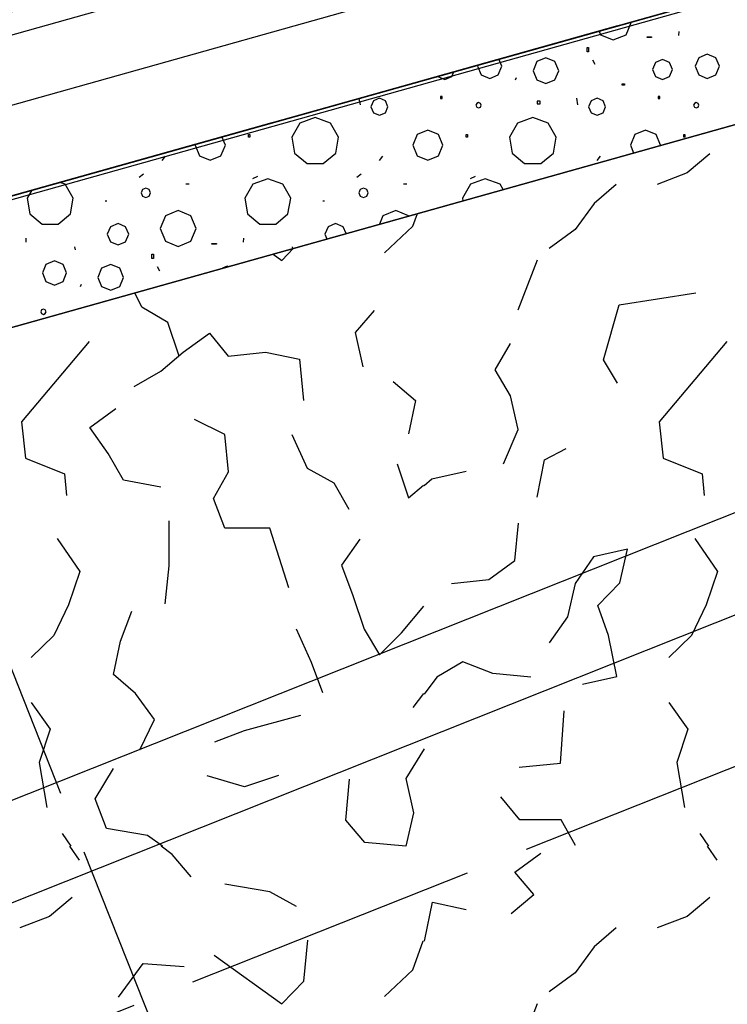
# Model space of a CAD drawing. Extents: x 1006 to 5197, y -24 to 263.
# Tile 59 of 124: x 1041.95 to 1043.07, y 20.88 to 22.44. Entities that reach past the tile are written whole.
import ezdxf

# ---------------------------------------------------------------- set-up
doc = ezdxf.new("R2010")
doc.units = 0
doc.header["$MEASUREMENT"] = 0
doc.linetypes.add('B0805', pattern=[1.366667, 0.566667, -0.1, 0.033333, -0.1, 0.466667, -0.1])
doc.linetypes.add('Wipeout_Contour', pattern=[1000, 0, -1000])
for name, color, linetype in [('21 Buitenwanden', 7, 'Continuous'), ('27 Daken', 7, 'Continuous'), ('A Stramien', 7, 'Continuous'), ('I Toegev info 1_ 50_100', 7, 'Continuous')]:
    doc.layers.add(name, color=color, linetype=linetype)
doc.styles.get("Standard").update_dxf_attribs({"font": 'txt', "bigfont": 'BIGFONT.SHX'})
doc.dimstyles.new('GENERATED_STYLE__1', dxfattribs={"dimtxt": 0.25, "dimasz": 0.19, "dimexe": 0.18, "dimexo": 0, "dimgap": 0.09, "dimtad": 1, "dimdec": 0, "dimlfac": 1000, "dimzin": 0, "dimdsep": 46, "dimtxsty": 'Standard', "dimblk": 'ARROWHEAD_7', "dimblk1": 'ARROWHEAD_7', "dimblk2": 'ARROWHEAD_7', "dimcen": 0.09, "dimclrd": 7, "dimclre": 7, "dimclrt": 7, "dimadec": 1, "dimazin": 0, "dimtfac": 1, "dimtdec": 4, "dimtmove": 0, "dimatfit": 3, "dimfxl": 0, "dimtolj": 1, "dimtzin": 0, "dimarcsym": 0})
doc.dimstyles.new('GENERATED_STYLE__2', dxfattribs={"dimtxt": 0.25, "dimasz": 0.19, "dimexe": 0.18, "dimexo": 0, "dimgap": 0.09, "dimtad": 1, "dimtih": 1, "dimtoh": 1, "dimdec": 0, "dimlfac": 1000, "dimzin": 0, "dimdsep": 46, "dimtxsty": 'Standard', "dimblk": 'ARROWHEAD_7', "dimblk1": 'ARROWHEAD_7', "dimblk2": 'ARROWHEAD_7', "dimcen": 0.09, "dimclrd": 7, "dimclre": 7, "dimclrt": 7, "dimadec": 1, "dimazin": 0, "dimtfac": 1, "dimtdec": 4, "dimtmove": 0, "dimatfit": 3, "dimfxl": 0, "dimtolj": 1, "dimtzin": 0, "dimarcsym": 0})

# ---------------------------------------------------------------- blocks, each defined once
blk = doc.blocks.new('BEAM_347_2', base_point=(1046.8453, 23.7901))
at = {"layer": '21 Buitenwanden', "linetype": 'Continuous'}
for p, q in [((1046.8453, 23.7901), (1041.5417, 22.301)), ((1046.913, 23.549), (1041.6094, 22.06))]:
    blk.add_line(p, q, dxfattribs=at)
blk = doc.blocks.new('ROOF_47_2', base_point=(1046.8844, 23.6904))
at = {"layer": '27 Daken', "linetype": 'Continuous', "flags": 128}
blk.add_lwpolyline([(1046.8844, 23.6904), (1041.8903, 22.2876), (1041.8903, 17.5731), (1046.8856, 19.5765)], close=True, dxfattribs=at)
blk = doc.blocks.new('WALL_481_2', base_point=(1035.8002, 18.7634))
at = {"color": 254, "linetype": 'Wipeout_Contour', "lineweight": 0, "ltscale": 4164.534371}
blk.add_wipeout([(1035.7404, 18.5782), (1046.1084, 22.7001), (1046.053, 22.8395), (1035.8002, 18.7634)], dxfattribs=at).dxf.layer = '21 Buitenwanden'
at = {"layer": '21 Buitenwanden', "linetype": 'Continuous'}
for p, q in [((1046.053, 22.8395), (1035.8002, 18.7634)), ((1035.7404, 18.5782), (1046.1084, 22.7001))]:
    blk.add_line(p, q, dxfattribs=at)
blk = doc.blocks.new('*D346', base_point=(988.2137, 0))
at = {"layer": 'A Stramien', "linetype": 'Continuous'}
for p, q in [((1033.7798, 22.451), (1033.6414, 22.7995)), ((1027.0657, 19.9857), (1033.7571, 22.6437)), ((1020.3743, 17.3276), (1027.0657, 19.9857))]:
    blk.add_line(p, q, dxfattribs=at)
blk.add_circle((1033.7106, 22.6253), 0.05, dxfattribs=at)
at = {"layer": 'A Stramien', "insert": (1029.8704, 21.4226), "char_height": 0.25, "attachment_point": 1, "rotation": 21.665}
blk.add_mtext('{7.200}', dxfattribs=at)
blk = doc.blocks.new('ARROWHEAD_7')
at = {"color": 0, "linetype": 'Continuous', "lineweight": 0}
for p, q in [((0, -0.25), (0, 0.25)), ((0, 0), (-1, 0)), ((-0.25, 0), (0.25, 0))]:
    blk.add_line(p, q, dxfattribs=at)
blk.add_circle((0, 0), 0.25, dxfattribs=at)
blk = doc.blocks.new('*D347', base_point=(988.2137, 0))
at = {"layer": 'A Stramien', "linetype": 'Continuous'}
for p, q in [((1040.4712, 25.1091), (1040.3328, 25.4576)), ((1033.7571, 22.6437), (1040.4484, 25.3018)), ((1027.0657, 19.9857), (1033.7571, 22.6437))]:
    blk.add_line(p, q, dxfattribs=at)
blk.add_circle((1040.402, 25.2834), 0.05, dxfattribs=at)
at = {"layer": 'A Stramien', "insert": (1036.5618, 24.0807), "char_height": 0.25, "attachment_point": 1, "rotation": 21.665}
blk.add_mtext('{7.200}', dxfattribs=at)
blk = doc.blocks.new('*D348', base_point=(988.2137, 0))
at = {"layer": 'A Stramien', "linetype": 'Continuous'}
for p, q in [((1047.1626, 27.7672), (1047.0241, 28.1157)), ((1040.4484, 25.3018), (1047.1398, 27.9599)), ((1033.7571, 22.6437), (1040.4484, 25.3018))]:
    blk.add_line(p, q, dxfattribs=at)
blk.add_circle((1047.0934, 27.9415), 0.05, dxfattribs=at)
at = {"layer": 'A Stramien', "insert": (1044.457, 27.217), "char_height": 0.25, "attachment_point": 1, "rotation": 21.665}
blk.add_mtext('{7.200}', dxfattribs=at)
blk = doc.blocks.new('*D349', base_point=(988.2137, 0))
at = {"layer": 'A Stramien', "linetype": 'Continuous'}
for p, q in [((1053.854, 30.4253), (1053.7155, 30.7738)), ((1047.1398, 27.9599), (1053.8312, 30.618)), ((1040.4484, 25.3018), (1047.1398, 27.9599))]:
    blk.add_line(p, q, dxfattribs=at)
at = {"layer": 'A Stramien', "insert": (1049.9445, 29.3969), "char_height": 0.25, "attachment_point": 1, "rotation": 21.665}
blk.add_mtext('{7.200}', dxfattribs=at)
blk = doc.blocks.new('*D350', base_point=(988.2137, 0))
at = {"layer": 'A Stramien', "linetype": 'Continuous'}
for p, q in [((1053.8312, 30.618), (1057.1769, 31.9471)), ((1047.1398, 27.9599), (1053.8312, 30.618))]:
    blk.add_line(p, q, dxfattribs=at)
blk.add_circle((1053.7847, 30.5996), 0.05, dxfattribs=at)
at = {"layer": 'A Stramien', "insert": (1054.9631, 31.3904), "char_height": 0.25, "attachment_point": 1, "rotation": 21.665}
blk.add_mtext('{3.600}', dxfattribs=at)
blk = doc.blocks.new('*D351', base_point=(988.2137, 0))
at = {"layer": 'A Stramien', "linetype": 'Continuous'}
for p, q in [((1063.891, 34.4124), (1063.7526, 34.7609)), ((1063.7753, 34.5682), (1063.9147, 34.6236)), ((1057.1769, 31.9471), (1063.7753, 34.5682)), ((1057.1996, 31.7543), (1057.0612, 32.1029)), ((1053.8312, 30.618), (1057.1769, 31.9471))]:
    blk.add_line(p, q, dxfattribs=at)
for centre in [(1063.8218, 34.5867), (1057.1304, 31.9286)]:
    blk.add_circle(centre, 0.05, dxfattribs=at)
at = {"layer": 'A Stramien', "insert": (1059.9816, 33.384), "char_height": 0.25, "attachment_point": 1, "rotation": 21.665}
blk.add_mtext('{7.200}', dxfattribs=at)
blk = doc.blocks.new('*D355', base_point=(988.2137, 0))
at = {"layer": 'A Stramien', "linetype": 'Continuous'}
for p, q in [((1032.4831, 33.5873), (1032.4831, 33.9623)), ((1044.0071, 33.5873), (1044.0071, 33.9623)), ((1030.7271, 33.7748), (1032.5331, 33.7748)), ((1032.5331, 33.7748), (1044.0571, 33.7748))]:
    blk.add_line(p, q, dxfattribs=at)
for centre in [(1032.4831, 33.7748), (1044.0071, 33.7748)]:
    blk.add_circle(centre, 0.05, dxfattribs=at)
at = {"layer": 'A Stramien', "insert": (1037.7404, 34.0748), "char_height": 0.25, "attachment_point": 1}
blk.add_mtext('{11.524}', dxfattribs=at)
blk = doc.blocks.new('*D356', base_point=(988.2137, 0))
at = {"layer": 'A Stramien', "linetype": 'Continuous'}
for p, q in [((1044.0071, 33.5873), (1044.0071, 33.9623)), ((1049.8006, 33.5873), (1049.8006, 33.9623)), ((1032.5331, 33.7748), (1044.0571, 33.7748)), ((1044.0571, 33.7748), (1049.8506, 33.7748))]:
    blk.add_line(p, q, dxfattribs=at)
for centre in [(1044.0071, 33.7748), (1049.8006, 33.7748)]:
    blk.add_circle(centre, 0.05, dxfattribs=at)
at = {"layer": 'A Stramien', "insert": (1046.4909, 34.0748), "char_height": 0.25, "attachment_point": 1}
blk.add_mtext('{5.794}', dxfattribs=at)
blk = doc.blocks.new('*D357', base_point=(988.2137, 0))
at = {"layer": 'A Stramien', "linetype": 'Continuous'}
for p, q in [((1049.8006, 33.5873), (1049.8006, 33.9623)), ((1055.5648, 33.5873), (1055.5648, 33.9623)), ((1044.0571, 33.7748), (1049.8506, 33.7748)), ((1049.8506, 33.7748), (1055.6148, 33.7748))]:
    blk.add_line(p, q, dxfattribs=at)
for centre in [(1049.8006, 33.7748), (1055.5648, 33.7748)]:
    blk.add_circle(centre, 0.05, dxfattribs=at)
at = {"layer": 'A Stramien', "insert": (1052.2697, 34.0748), "char_height": 0.25, "attachment_point": 1}
blk.add_mtext('{5.764}', dxfattribs=at)
blk = doc.blocks.new('*D358', base_point=(988.2137, 0))
at = {"layer": 'A Stramien', "linetype": 'Continuous'}
for p, q in [((1055.5648, 33.5873), (1055.5648, 33.9623)), ((1061.1964, 33.5873), (1061.1964, 33.9623)), ((1049.8506, 33.7748), (1055.6148, 33.7748)), ((1055.6148, 33.7748), (1061.2464, 33.7748))]:
    blk.add_line(p, q, dxfattribs=at)
for centre in [(1055.5648, 33.7748), (1061.1964, 33.7748)]:
    blk.add_circle(centre, 0.05, dxfattribs=at)
at = {"layer": 'A Stramien', "insert": (1057.9676, 34.0748), "char_height": 0.25, "attachment_point": 1}
blk.add_mtext('{5.632}', dxfattribs=at)
blk = doc.blocks.new('*D359', base_point=(988.2137, 0))
at = {"layer": 'A Stramien', "linetype": 'Continuous'}
for p, q in [((1061.1964, 33.5873), (1061.1964, 33.9623)), ((1067.2372, 33.5873), (1067.2372, 33.9623)), ((1055.6148, 33.7748), (1061.2464, 33.7748)), ((1061.2464, 33.7748), (1067.1872, 33.7748)), ((1067.1872, 33.7748), (1067.3372, 33.7748))]:
    blk.add_line(p, q, dxfattribs=at)
for centre in [(1061.1964, 33.7748), (1067.2372, 33.7748)]:
    blk.add_circle(centre, 0.05, dxfattribs=at)
at = {"layer": 'A Stramien', "insert": (1063.8039, 34.0748), "char_height": 0.25, "attachment_point": 1}
blk.add_mtext('{6.041}', dxfattribs=at)
blk = doc.blocks.new('*D364', base_point=(988.2137, 0))
at = {"layer": 'A Stramien', "linetype": 'Continuous'}
for p, q in [((1043.4001, -2.1848), (1043.4001, -1.8098)), ((1046.4001, -2.1848), (1046.4001, -1.8098)), ((1032.5331, -1.9973), (1043.4501, -1.9973)), ((1043.4501, -1.9973), (1046.4501, -1.9973))]:
    blk.add_line(p, q, dxfattribs=at)
for centre in [(1043.4001, -1.9973), (1046.4001, -1.9973)]:
    blk.add_circle(centre, 0.05, dxfattribs=at)
at = {"layer": 'A Stramien', "insert": (1044.4871, -1.6973), "char_height": 0.25, "attachment_point": 1}
blk.add_mtext('{3.000}', dxfattribs=at)
blk = doc.blocks.new('*D365', base_point=(988.2137, 0))
at = {"layer": 'A Stramien', "linetype": 'Continuous'}
for p, q in [((1046.4001, -2.1848), (1046.4001, -1.8098)), ((1053.6001, -2.1848), (1053.6001, -1.8098)), ((1043.4501, -1.9973), (1046.4501, -1.9973)), ((1046.4501, -1.9973), (1053.6501, -1.9973))]:
    blk.add_line(p, q, dxfattribs=at)
for centre in [(1046.4001, -1.9973), (1053.6001, -1.9973)]:
    blk.add_circle(centre, 0.05, dxfattribs=at)
at = {"layer": 'A Stramien', "insert": (1049.5871, -1.6973), "char_height": 0.25, "attachment_point": 1}
blk.add_mtext('{7.200}', dxfattribs=at)
blk = doc.blocks.new('*X466', base_point=(988.2137, 0))
at = {"layer": '27 Daken', "linetype": 'Continuous'}
for p, q in [((1043.0427, 22.225), (1043.0067, 22.195)), ((1043.0067, 22.195), (1042.9597, 22.177)), ((1042.8947, 22.177), (1042.8597, 22.147)), ((1042.8597, 22.147), (1042.8297, 22.106)), ((1042.5737, 22.111), (1042.5808, 22.1309)), ((1042.5287, 22.069), (1042.5737, 22.111)), ((1042.8297, 22.106), (1042.7887, 22.076)), ((1042.3667, 22.057), (1042.3853, 22.0761)), ((1042.3529, 22.067), (1042.3667, 22.057)), ((1042.7397, 21.979), (1042.7707, 22.058)), ((1042.1457, 21.983), (1042.1345, 22.0058)), ((1042.8997, 21.987), (1043.0207, 22.006)), ((1042.1867, 21.959), (1042.1457, 21.983)), ((1042.8747, 21.9), (1042.8997, 21.987)), ((1042.5127, 21.978), (1042.4827, 21.943)), ((1042.2047, 21.906), (1042.1867, 21.959)), ((1042.2107, 21.912), (1042.2527, 21.942)), ((1042.2527, 21.942), (1042.2817, 21.906)), ((1042.4827, 21.943), (1042.4947, 21.889)), ((1042.0627, 21.929), (1041.9557, 21.802)), ((1042.7037, 21.884), (1042.7277, 21.926)), ((1043.0697, 21.929), (1042.9627, 21.802)), ((1042.1757, 21.882), (1042.2107, 21.912)), ((1042.2817, 21.906), (1042.3407, 21.912)), ((1042.3407, 21.912), (1042.3947, 21.901)), ((1042.3947, 21.901), (1042.4007, 21.836)), ((1042.8967, 21.863), (1042.8747, 21.9)), ((1042.1337, 21.858), (1042.1757, 21.882)), ((1042.7277, 21.843), (1042.7037, 21.884)), ((1042.5427, 21.866), (1042.5777, 21.836)), ((1042.7397, 21.79), (1042.7277, 21.843)), ((1042.5777, 21.836), (1042.5667, 21.783)), ((1042.0637, 21.793), (1042.1047, 21.823)), ((1041.9557, 21.802), (1041.9617, 21.745)), ((1042.2767, 21.782), (1042.2287, 21.806)), ((1042.9627, 21.802), (1042.9687, 21.745)), ((1042.0927, 21.752), (1042.0637, 21.793)), ((1042.2827, 21.723), (1042.2767, 21.782)), ((1042.3827, 21.782), (1042.4067, 21.729)), ((1042.7167, 21.736), (1042.7397, 21.79)), ((1042.1167, 21.71), (1042.0927, 21.752)), ((1042.7817, 21.742), (1042.8157, 21.76)), ((1041.9617, 21.745), (1042.0237, 21.72)), ((1042.5487, 21.736), (1042.5667, 21.682)), ((1042.7697, 21.683), (1042.7817, 21.742)), ((1042.9687, 21.745), (1043.0307, 21.72)), ((1042.0237, 21.72), (1042.0267, 21.686)), ((1042.2587, 21.681), (1042.2827, 21.723)), ((1042.4067, 21.729), (1042.4487, 21.706)), ((1042.6037, 21.712), (1042.6577, 21.724)), ((1043.0307, 21.72), (1043.0337, 21.686)), ((1042.1757, 21.699), (1042.1167, 21.71)), ((1042.4487, 21.706), (1042.4727, 21.664)), ((1042.5667, 21.682), (1042.5903, 21.7022)), ((1042.5917, 21.7017), (1042.6037, 21.712)), ((1042.2767, 21.634), (1042.2587, 21.681)), ((1042.1887, 21.575), (1042.1887, 21.646)), ((1042.7347, 21.583), (1042.7407, 21.642)), ((1042.3477, 21.634), (1042.2767, 21.634)), ((1042.3777, 21.54), (1042.3477, 21.634)), ((1042.0117, 21.618), (1042.0477, 21.566)), ((1042.4897, 21.617), (1042.4607, 21.576)), ((1043.0187, 21.618), (1043.0547, 21.566)), ((1042.9127, 21.601), (1042.8587, 21.589)), ((1042.9007, 21.548), (1042.9127, 21.601)), ((1042.6937, 21.553), (1042.7347, 21.583)), ((1042.8587, 21.589), (1042.8297, 21.547)), ((1042.0477, 21.566), (1042.0297, 21.513)), ((1042.1827, 21.515), (1042.1887, 21.575)), ((1042.4607, 21.576), (1042.4787, 21.528)), ((1043.0547, 21.566), (1043.0367, 21.513)), ((1042.6347, 21.547), (1042.6937, 21.553)), ((1042.8297, 21.547), (1042.8177, 21.494)), ((1042.8657, 21.512), (1042.9007, 21.548)), ((1042.4787, 21.528), (1042.4967, 21.475)), ((1042.0297, 21.513), (1042.0067, 21.465)), ((1042.1117, 21.456), (1042.1297, 21.503)), ((1042.5557, 21.469), (1042.5907, 21.511)), ((1042.8827, 21.465), (1042.8657, 21.512)), ((1043.0367, 21.513), (1043.0137, 21.465)), ((1042.8177, 21.494), (1042.7887, 21.453)), ((1042.4137, 21.422), (1042.3897, 21.475)), ((1042.4967, 21.475), (1042.5207, 21.434)), ((1042.5207, 21.434), (1042.5557, 21.469)), ((1042.0067, 21.465), (1041.9707, 21.43)), ((1042.1007, 21.403), (1042.1117, 21.456)), ((1042.8957, 21.4), (1042.8827, 21.465)), ((1043.0137, 21.465), (1042.9777, 21.43)), ((1042.4317, 21.374), (1042.4137, 21.422)), ((1042.6527, 21.423), (1042.6117, 21.399)), ((1042.6997, 21.405), (1042.6527, 21.423)), ((1042.1357, 21.373), (1042.1007, 21.403)), ((1042.6117, 21.399), (1042.5917, 21.3723)), ((1042.7597, 21.399), (1042.6997, 21.405)), ((1042.8417, 21.388), (1042.8957, 21.4)), ((1041.9707, 21.359), (1042.0007, 21.317)), ((1042.1657, 21.332), (1042.1357, 21.373)), ((1042.5906, 21.3734), (1042.5737, 21.351)), ((1042.9777, 21.359), (1043.0077, 21.317)), ((1042.8067, 21.263), (1042.8127, 21.346)), ((1042.1427, 21.284), (1042.1657, 21.332)), ((1042.3077, 21.315), (1042.3967, 21.339)), ((1042.0007, 21.317), (1041.9837, 21.264)), ((1042.2607, 21.297), (1042.3077, 21.315)), ((1043.0077, 21.317), (1042.9907, 21.264)), ((1042.5917, 21.286), (1042.5627, 21.239)), ((1041.9837, 21.264), (1041.9957, 21.193)), ((1042.0717, 21.207), (1042.1007, 21.255)), ((1042.7417, 21.257), (1042.8067, 21.263)), ((1042.9907, 21.264), (1043.0027, 21.193)), ((1042.3077, 21.226), (1042.2487, 21.243)), ((1042.3617, 21.244), (1042.3077, 21.226)), ((1042.4677, 21.173), (1042.4737, 21.238)), ((1042.5627, 21.239), (1042.5747, 21.185)), ((1042.0897, 21.16), (1042.0717, 21.207)), ((1042.7427, 21.174), (1042.7127, 21.21)), ((1042.4977, 21.138), (1042.4677, 21.173)), ((1042.5747, 21.185), (1042.5627, 21.132)), ((1042.8077, 21.174), (1042.7427, 21.174)), ((1042.8307, 21.133), (1042.8077, 21.174)), ((1042.1547, 21.149), (1042.0897, 21.16)), ((1042.0197, 21.152), (1042.0335, 21.132)), ((1042.178, 21.132), (1042.1547, 21.149)), ((1043.0267, 21.152), (1043.0405, 21.132)), ((1042.0315, 21.132), (1042.0467, 21.11)), ((1042.1937, 21.119), (1042.176, 21.132)), ((1042.5627, 21.132), (1042.4977, 21.138)), ((1043.0385, 21.132), (1043.0537, 21.11)), ((1042.2237, 21.084), (1042.1937, 21.119)), ((1042.7347, 21.091), (1042.7757, 21.121)), ((1042.7647, 21.056), (1042.7347, 21.091)), ((1042.3477, 21.06), (1042.2767, 21.072)), ((1042.0357, 21.051), (1041.9997, 21.021)), ((1042.3897, 21.037), (1042.3477, 21.06)), ((1042.7287, 21.026), (1042.7647, 21.056)), ((1043.0427, 21.051), (1043.0067, 21.021)), ((1042.5927, 20.985), (1042.6047, 21.044)), ((1042.6047, 21.044), (1042.6577, 21.032)), ((1041.9997, 21.021), (1041.9527, 21.003)), ((1043.0067, 21.021), (1042.9597, 21.003)), ((1042.8947, 21.003), (1042.8597, 20.973)), ((1042.4017, 20.919), (1042.4077, 20.984)), ((1042.5737, 20.937), (1042.59, 20.9829)), ((1042.5917, 20.9822), (1042.5927, 20.985)), ((1042.8597, 20.973), (1042.8297, 20.932)), ((1042.2597, 20.96), (1042.3667, 20.883)), ((1042.1087, 20.894), (1042.1477, 20.947)), ((1042.1477, 20.947), (1042.2127, 20.942)), ((1042.5287, 20.895), (1042.5737, 20.937)), ((1042.8297, 20.932), (1042.7887, 20.902)), ((1042.3667, 20.883), (1042.4017, 20.919)), ((1042.7397, 20.805), (1042.7707, 20.884))]:
    blk.add_line(p, q, dxfattribs=at)
blk = doc.blocks.new('HATCH_428_2', base_point=(990.0137, 0))
at = {"layer": '27 Daken', "linetype": 'Continuous'}
blk.add_line((1043.7209, 22.4506), (1035.9653, 20.2757), dxfattribs=at)
blk.add_blockref('*X466', (988.2137, 0), dxfattribs=at)
blk = doc.blocks.new('*X488', base_point=(988.2137, 0))
at = {"layer": '27 Daken', "linetype": 'Continuous'}
for p, q in [((1042.9104, 22.4133), (1042.9187, 22.4334)), ((1042.8676, 22.4191), (1042.87, 22.4133)), ((1042.9935, 22.4185), (1042.9931, 22.4121)), ((1042.87, 22.4133), (1042.8902, 22.405)), ((1042.8902, 22.405), (1042.9104, 22.4133)), ((1042.9434, 22.4097), (1042.9507, 22.4097)), ((1042.9434, 22.409), (1042.9434, 22.4097)), ((1042.9507, 22.409), (1042.9434, 22.409)), ((1042.9507, 22.4097), (1042.9507, 22.409)), ((1042.8487, 22.3931), (1042.8511, 22.3931)), ((1042.8487, 22.3864), (1042.8487, 22.3931)), ((1042.8511, 22.3864), (1042.8487, 22.3864)), ((1042.8511, 22.3931), (1042.8511, 22.3864)), ((1042.7141, 22.3634), (1042.7094, 22.3747)), ((1042.7694, 22.3708), (1042.7634, 22.3564)), ((1042.7837, 22.3768), (1042.7694, 22.3708)), ((1042.7981, 22.3708), (1042.7837, 22.3768)), ((1042.804, 22.3564), (1042.7981, 22.3708)), ((1042.8572, 22.3736), (1042.8609, 22.3669)), ((1042.9568, 22.3694), (1042.9521, 22.3583)), ((1042.9679, 22.374), (1042.9568, 22.3694)), ((1042.979, 22.3694), (1042.9679, 22.374)), ((1042.9836, 22.3583), (1042.979, 22.3694)), ((1043.0251, 22.3769), (1043.0196, 22.3634)), ((1043.0386, 22.3825), (1043.0251, 22.3769)), ((1043.0521, 22.3769), (1043.0386, 22.3825)), ((1043.0577, 22.3634), (1043.0521, 22.3769)), ((1042.6354, 22.3472), (1042.6385, 22.3548)), ((1042.6768, 22.3655), (1042.6759, 22.3634)), ((1042.6759, 22.3634), (1042.6815, 22.3499)), ((1042.7085, 22.3499), (1042.7141, 22.3634)), ((1042.7634, 22.3564), (1042.7694, 22.3421)), ((1042.7981, 22.3421), (1042.804, 22.3564)), ((1042.9521, 22.3583), (1042.9568, 22.3472)), ((1042.979, 22.3472), (1042.9836, 22.3583)), ((1043.0196, 22.3634), (1043.0251, 22.3499)), ((1043.0521, 22.3499), (1043.0577, 22.3634)), ((1042.6129, 22.3476), (1042.6131, 22.3472)), ((1042.6131, 22.3472), (1042.6242, 22.3426)), ((1042.6242, 22.3426), (1042.6354, 22.3472)), ((1042.6815, 22.3499), (1042.695, 22.3443)), ((1042.695, 22.3443), (1042.7085, 22.3499)), ((1042.7358, 22.3421), (1042.7374, 22.3457)), ((1042.7694, 22.3421), (1042.7837, 22.3361)), ((1042.7837, 22.3361), (1042.7981, 22.3421)), ((1042.9568, 22.3472), (1042.9679, 22.3426)), ((1042.9679, 22.3426), (1042.979, 22.3472)), ((1043.0251, 22.3499), (1043.0386, 22.3443)), ((1043.0386, 22.3443), (1043.0521, 22.3499)), ((1042.5643, 22.3338), (1042.5637, 22.3338)), ((1042.5643, 22.334), (1042.5643, 22.3338)), ((1042.9043, 22.3357), (1042.9079, 22.3357)), ((1042.9043, 22.3338), (1042.9043, 22.3357)), ((1042.9079, 22.3338), (1042.9043, 22.3338)), ((1042.9079, 22.3357), (1042.9079, 22.3338)), ((1042.4885, 22.3128), (1042.4903, 22.3025)), ((1042.5114, 22.3091), (1042.5075, 22.2996)), ((1042.5209, 22.313), (1042.5114, 22.3091)), ((1042.5304, 22.3091), (1042.5209, 22.313)), ((1042.5343, 22.2996), (1042.5304, 22.3091)), ((1042.62, 22.3155), (1042.6175, 22.3155)), ((1042.6175, 22.3155), (1042.6175, 22.3124)), ((1042.6175, 22.3124), (1042.62, 22.3124)), ((1042.62, 22.3124), (1042.62, 22.3155)), ((1042.7747, 22.3081), (1042.7698, 22.3081)), ((1042.7698, 22.3081), (1042.7698, 22.3039)), ((1042.7747, 22.3039), (1042.7747, 22.3081)), ((1042.8322, 22.3129), (1042.8339, 22.3025)), ((1042.855, 22.3091), (1042.8511, 22.2996)), ((1042.8645, 22.313), (1042.855, 22.3091)), ((1042.874, 22.3091), (1042.8645, 22.313)), ((1042.8779, 22.2996), (1042.874, 22.3091)), ((1042.9636, 22.3155), (1042.9611, 22.3155)), ((1042.9611, 22.3155), (1042.9611, 22.3124)), ((1042.9611, 22.3124), (1042.9636, 22.3124)), ((1042.9636, 22.3124), (1042.9636, 22.3155)), ((1042.5075, 22.2996), (1042.5114, 22.2901)), ((1042.5304, 22.2901), (1042.5343, 22.2996)), ((1042.6745, 22.3049), (1042.6733, 22.302)), ((1042.6733, 22.302), (1042.6745, 22.2991)), ((1042.6774, 22.3061), (1042.6745, 22.3049)), ((1042.6745, 22.2991), (1042.6774, 22.2979)), ((1042.6803, 22.3049), (1042.6774, 22.3061)), ((1042.6774, 22.2979), (1042.6803, 22.2991)), ((1042.6815, 22.302), (1042.6803, 22.3049)), ((1042.6803, 22.2991), (1042.6815, 22.302)), ((1042.7698, 22.3039), (1042.7747, 22.3039)), ((1042.8511, 22.2996), (1042.855, 22.2901)), ((1042.874, 22.2901), (1042.8779, 22.2996)), ((1043.0182, 22.3049), (1043.017, 22.302)), ((1043.017, 22.302), (1043.0182, 22.2991)), ((1043.0211, 22.3061), (1043.0182, 22.3049)), ((1043.0182, 22.2991), (1043.0211, 22.2979)), ((1043.024, 22.3049), (1043.0211, 22.3061)), ((1043.0211, 22.2979), (1043.024, 22.2991)), ((1043.0252, 22.302), (1043.024, 22.3049)), ((1043.024, 22.2991), (1043.0252, 22.302)), ((1042.4194, 22.2825), (1042.3953, 22.2737)), ((1042.4435, 22.2737), (1042.4194, 22.2825)), ((1042.5114, 22.2901), (1042.5209, 22.2862)), ((1042.5209, 22.2862), (1042.5304, 22.2901)), ((1042.763, 22.2825), (1042.7389, 22.2737)), ((1042.7871, 22.2737), (1042.763, 22.2825)), ((1042.855, 22.2901), (1042.8645, 22.2862)), ((1042.8645, 22.2862), (1042.874, 22.2901)), ((1042.3953, 22.2737), (1042.3825, 22.2515)), ((1042.4563, 22.2515), (1042.4435, 22.2737)), ((1042.5973, 22.2628), (1042.5805, 22.2559)), ((1042.6141, 22.2559), (1042.5973, 22.2628)), ((1042.7389, 22.2737), (1042.7261, 22.2515)), ((1042.7999, 22.2515), (1042.7871, 22.2737)), ((1042.941, 22.2628), (1042.9241, 22.2559)), ((1042.9578, 22.2559), (1042.941, 22.2628)), ((1042.2775, 22.239), (1042.2721, 22.2521)), ((1042.3142, 22.2556), (1042.3161, 22.2556)), ((1042.3142, 22.2513), (1042.3142, 22.2556)), ((1042.3161, 22.2513), (1042.3142, 22.2513)), ((1042.3161, 22.2556), (1042.3161, 22.2513)), ((1042.3825, 22.2515), (1042.3869, 22.2263)), ((1042.4518, 22.2263), (1042.4563, 22.2515)), ((1042.5805, 22.2559), (1042.5735, 22.239)), ((1042.6211, 22.239), (1042.6141, 22.2559)), ((1042.6579, 22.2556), (1042.6597, 22.2556)), ((1042.6579, 22.2513), (1042.6579, 22.2556)), ((1042.6597, 22.2513), (1042.6579, 22.2513)), ((1042.6597, 22.2556), (1042.6597, 22.2513)), ((1042.7261, 22.2515), (1042.7305, 22.2263)), ((1042.7955, 22.2263), (1042.7999, 22.2515)), ((1042.9241, 22.2559), (1042.9172, 22.239)), ((1042.9647, 22.239), (1042.9578, 22.2559)), ((1043.0015, 22.2556), (1043.0033, 22.2556)), ((1043.0015, 22.2513), (1043.0015, 22.2556)), ((1043.0033, 22.2513), (1043.0015, 22.2513)), ((1043.0033, 22.2556), (1043.0033, 22.2513)), ((1042.2305, 22.2404), (1042.2299, 22.239)), ((1042.2299, 22.239), (1042.2369, 22.2222)), ((1042.2705, 22.2222), (1042.2775, 22.239)), ((1042.5735, 22.239), (1042.5805, 22.2222)), ((1042.6141, 22.2222), (1042.6211, 22.239)), ((1042.9172, 22.239), (1042.9223, 22.2267)), ((1042.9645, 22.2385), (1042.9647, 22.239)), ((1042.1776, 22.2145), (1042.1828, 22.2215)), ((1042.2369, 22.2222), (1042.2537, 22.2153)), ((1042.2537, 22.2153), (1042.2705, 22.2222)), ((1042.3869, 22.2263), (1042.4065, 22.2098)), ((1042.4322, 22.2098), (1042.4518, 22.2263)), ((1042.5212, 22.2145), (1042.5264, 22.2215)), ((1042.5805, 22.2222), (1042.5973, 22.2153)), ((1042.5973, 22.2153), (1042.6141, 22.2222)), ((1042.7305, 22.2263), (1042.7502, 22.2098)), ((1042.7758, 22.2098), (1042.7955, 22.2263)), ((1042.8649, 22.2145), (1042.8701, 22.2215)), ((1042.4065, 22.2098), (1042.4322, 22.2098)), ((1042.7502, 22.2098), (1042.7758, 22.2098)), ((1042.1414, 22.1884), (1042.1484, 22.1936)), ((1042.3283, 22.1892), (1042.3204, 22.1857)), ((1042.3444, 22.1857), (1042.3207, 22.1771)), ((1042.3681, 22.1771), (1042.3444, 22.1857)), ((1042.485, 22.1884), (1042.492, 22.1936)), ((1042.6719, 22.1892), (1042.6641, 22.1857)), ((1042.688, 22.1857), (1042.6644, 22.1771)), ((1042.7117, 22.1771), (1042.688, 22.1857)), ((1041.9717, 22.1678), (1041.9645, 22.1553)), ((1042.0244, 22.1771), (1042.016, 22.1802)), ((1042.037, 22.1553), (1042.0244, 22.1771)), ((1042.1466, 22.1687), (1042.1445, 22.1634)), ((1042.1519, 22.1708), (1042.1466, 22.1687)), ((1042.1571, 22.1687), (1042.1519, 22.1708)), ((1042.1592, 22.1634), (1042.1571, 22.1687)), ((1042.2203, 22.1774), (1042.215, 22.1774)), ((1042.3207, 22.1771), (1042.3082, 22.1553)), ((1042.3807, 22.1553), (1042.3681, 22.1771)), ((1042.4903, 22.1687), (1042.4881, 22.1634)), ((1042.4955, 22.1708), (1042.4903, 22.1687)), ((1042.5007, 22.1687), (1042.4955, 22.1708)), ((1042.5029, 22.1634), (1042.5007, 22.1687)), ((1042.5639, 22.1774), (1042.5587, 22.1774)), ((1042.6644, 22.1771), (1042.6518, 22.1553)), ((1042.7164, 22.1689), (1042.7117, 22.1771)), ((1041.9645, 22.1553), (1041.9689, 22.1305)), ((1042.0327, 22.1305), (1042.037, 22.1553)), ((1042.1445, 22.1634), (1042.1466, 22.1582)), ((1042.1466, 22.1582), (1042.1519, 22.1561)), ((1042.1519, 22.1561), (1042.1571, 22.1582)), ((1042.1571, 22.1582), (1042.1592, 22.1634)), ((1042.3082, 22.1553), (1042.3125, 22.1305)), ((1042.3763, 22.1305), (1042.3807, 22.1553)), ((1042.4881, 22.1634), (1042.4903, 22.1582)), ((1042.4903, 22.1582), (1042.4955, 22.1561)), ((1042.4955, 22.1561), (1042.5007, 22.1582)), ((1042.5007, 22.1582), (1042.5029, 22.1634)), ((1042.6518, 22.1553), (1042.6525, 22.151)), ((1042.0877, 22.1512), (1042.0905, 22.1512)), ((1042.4313, 22.1512), (1042.4342, 22.1512)), ((1041.9689, 22.1305), (1041.9882, 22.1143)), ((1042.0134, 22.1143), (1042.0327, 22.1305)), ((1042.1828, 22.1274), (1042.1744, 22.1072)), ((1042.2029, 22.1358), (1042.1828, 22.1274)), ((1042.2231, 22.1274), (1042.2029, 22.1358)), ((1042.2315, 22.1072), (1042.2231, 22.1274)), ((1042.3125, 22.1305), (1042.3318, 22.1143)), ((1042.357, 22.1143), (1042.3763, 22.1305)), ((1042.5264, 22.1274), (1042.5209, 22.1141)), ((1042.5466, 22.1358), (1042.5264, 22.1274)), ((1042.5668, 22.1274), (1042.5466, 22.1358)), ((1042.5669, 22.127), (1042.5668, 22.1274)), ((1041.9882, 22.1143), (1042.0134, 22.1143)), ((1042.0961, 22.1102), (1042.0911, 22.0983)), ((1042.108, 22.1152), (1042.0961, 22.1102)), ((1042.12, 22.1102), (1042.108, 22.1152)), ((1042.1249, 22.0983), (1042.12, 22.1102)), ((1042.1744, 22.1072), (1042.1828, 22.0871)), ((1042.2231, 22.0871), (1042.2315, 22.1072)), ((1042.3318, 22.1143), (1042.357, 22.1143)), ((1042.4397, 22.1102), (1042.4348, 22.0983)), ((1042.4517, 22.1152), (1042.4397, 22.1102)), ((1042.4636, 22.1102), (1042.4517, 22.1152)), ((1042.4681, 22.0993), (1042.4636, 22.1102)), ((1041.9626, 22.0922), (1041.9622, 22.0859)), ((1042.0911, 22.0983), (1042.0961, 22.0863)), ((1042.12, 22.0863), (1042.1249, 22.0983)), ((1042.3062, 22.0922), (1042.3058, 22.0859)), ((1042.4348, 22.0983), (1042.4379, 22.0908)), ((1042.0409, 22.0738), (1042.0399, 22.0786)), ((1042.0961, 22.0863), (1042.108, 22.0814)), ((1042.108, 22.0814), (1042.12, 22.0863)), ((1042.1828, 22.0871), (1042.2029, 22.0787)), ((1042.2029, 22.0787), (1042.2231, 22.0871)), ((1042.2561, 22.0834), (1042.2635, 22.0834)), ((1042.2561, 22.0828), (1042.2561, 22.0834)), ((1042.2635, 22.0828), (1042.2561, 22.0828)), ((1042.2635, 22.0834), (1042.2635, 22.0828)), ((1042.3841, 22.0758), (1042.3836, 22.0786)), ((1042.1614, 22.0669), (1042.1638, 22.0669)), ((1042.1614, 22.0602), (1042.1614, 22.0669)), ((1042.1638, 22.0602), (1042.1614, 22.0602)), ((1042.1638, 22.0669), (1042.1638, 22.0602)), ((1041.9942, 22.0506), (1041.9887, 22.0371)), ((1042.0077, 22.0562), (1041.9942, 22.0506)), ((1042.0212, 22.0506), (1042.0077, 22.0562)), ((1042.0268, 22.0371), (1042.0212, 22.0506)), ((1042.0821, 22.0445), (1042.0762, 22.0302)), ((1042.0965, 22.0505), (1042.0821, 22.0445)), ((1042.1108, 22.0445), (1042.0965, 22.0505)), ((1042.1168, 22.0302), (1042.1108, 22.0445)), ((1042.1699, 22.0473), (1042.1736, 22.0406)), ((1042.2806, 22.0478), (1042.2729, 22.0446)), ((1042.2821, 22.0471), (1042.2806, 22.0478)), ((1041.9887, 22.0371), (1041.9942, 22.0237)), ((1042.0212, 22.0237), (1042.0268, 22.0371)), ((1042.0762, 22.0302), (1042.0821, 22.0158)), ((1042.1108, 22.0158), (1042.1168, 22.0302)), ((1041.9942, 22.0237), (1042.0077, 22.0181)), ((1042.0077, 22.0181), (1042.0212, 22.0237)), ((1042.0485, 22.0158), (1042.0501, 22.0194)), ((1042.0821, 22.0158), (1042.0965, 22.0099)), ((1042.0965, 22.0099), (1042.1108, 22.0158)), ((1041.9873, 21.9787), (1041.9861, 21.9758)), ((1041.9861, 21.9758), (1041.9873, 21.9729)), ((1041.9902, 21.9799), (1041.9873, 21.9787)), ((1041.9873, 21.9729), (1041.9902, 21.9717)), ((1041.9931, 21.9787), (1041.9902, 21.9799)), ((1041.9902, 21.9717), (1041.9931, 21.9729)), ((1041.9943, 21.9758), (1041.9931, 21.9787)), ((1041.9931, 21.9729), (1041.9943, 21.9758))]:
    blk.add_line(p, q, dxfattribs=at)
blk = doc.blocks.new('HATCH_113_2', base_point=(990.0137, 0))
at = {"layer": '27 Daken', "linetype": 'Continuous'}
for p, q in [((1043.6009, 22.6247), (1035.8972, 20.4643)), ((1035.8972, 20.2566), (1043.6009, 22.417))]:
    blk.add_line(p, q, dxfattribs=at)
blk.add_blockref('*X488', (988.2137, 0), dxfattribs=at)

msp = doc.modelspace()

# ---------------------------------------------------------------- block references
at = {"layer": '21 Buitenwanden'}
msp.add_blockref('BEAM_347_2', (1046.8453, 23.7901), dxfattribs=at)
at = {"layer": '27 Daken', "linetype": 'Continuous'}
msp.add_blockref('ROOF_47_2', (1046.8844, 23.6904), dxfattribs=at)

# ---------------------------------------------------------------- next in the draw order: block references
at = {"layer": '21 Buitenwanden'}
msp.add_blockref('WALL_481_2', (1035.8002, 18.7634), dxfattribs=at)

# ---------------------------------------------------------------- next in the draw order: linework, layer by layer
at = {"layer": 'A Stramien', "linetype": 'B0805', "flags": 128}
for points in [[(1008.1189, 7.3691), (1092.5526, 40.9097)], [(1051.5427, -2.762), (1040.1713, 25.864)], [(1054.772, 25.7574), (1007.0252, 12.3678)]]:
    msp.add_lwpolyline(points, dxfattribs=at)
at = {"layer": 'I Toegev info 1_ 50_100', "linetype": 'Continuous', "flags": 128}
msp.add_lwpolyline([(1036.0172, 20.4979), (1043.7509, 22.6669), (1043.7509, 22.9574), (1036.0172, 20.7891)], close=True, dxfattribs=at)

# ---------------------------------------------------------------- next in the draw order: block references
at = {"layer": '27 Daken', "linetype": 'Continuous'}
for name in ['HATCH_113_2', 'HATCH_428_2']:
    msp.add_blockref(name, (990.0137, 0), dxfattribs=at)

# ---------------------------------------------------------------- next in the draw order: dimensions: what is measured, and where the dimension line sits
at = {"layer": 'A Stramien', "linetype": 'Continuous'}
for p1, p2, picture, middle in [((1070.9109, -2.762), (1078.6582, -2.762), '*D351', (1060.4685, 33.4429)), ((1067.0373, -2.762), (1070.9109, -2.762), '*D350', (1055.45, 31.4494)), ((1059.29, -2.762), (1067.0373, -2.762), '*D349', (1050.4315, 29.4558)), ((1051.5427, -2.762), (1059.29, -2.762), '*D348', (1044.9439, 27.2759)), ((1044.0526, -3.4092), (1051.5427, -2.762), '*D347', (1037.0487, 24.1396)), ((1036.0482, -2.762), (1044.0526, -3.4092), '*D346', (1030.3573, 21.4815))]:
    dim = msp.add_linear_dim(base=(1020.3278, 17.3091), p1=p1, p2=p2, angle=21.665, dimstyle='GENERATED_STYLE__1', dxfattribs=at)
    dim.commit()
    dim.dimension.update_dxf_attribs({"geometry": picture, "text_midpoint": middle})
for base, p1, p2, picture, middle in [((1012.9421, 33.7748), (1032.4831, -2.762), (1044.0071, -1.0535), '*D355', (1038.32, 33.9498)), ((1012.942055, 33.77478), (1044.007097, -1.053492), (1049.8006, 14.689113), '*D356', (1046.965192, 33.94978)), ((1012.9421, 33.7748), (1049.8006, 14.6891), (1055.5648, 16.9733), '*D357', (1052.744, 33.9498)), ((1012.9421, 33.7748), (1055.5648, 16.9733), (1061.1964, 19.0319), '*D358', (1058.4419, 33.9498)), ((1012.9421, 33.7748), (1061.1964, 19.0319), (1067.2372, 21.921), '*D359', (1064.2781, 33.9498)), ((1012.9421, -1.9973), (1043.4001, -2.762), (1046.4001, 26.8048), '*D364', (1044.9614, -1.8223)), ((1012.9421, -1.9973), (1046.4001, 26.8048), (1053.6001, 11.6797), '*D365', (1050.0614, -1.8223))]:
    dim = msp.add_linear_dim(base=base, p1=p1, p2=p2, dimstyle='GENERATED_STYLE__2', dxfattribs=at)
    dim.commit()
    dim.dimension.update_dxf_attribs({"geometry": picture, "text_midpoint": middle})

doc.saveas('drawing.dxf')
